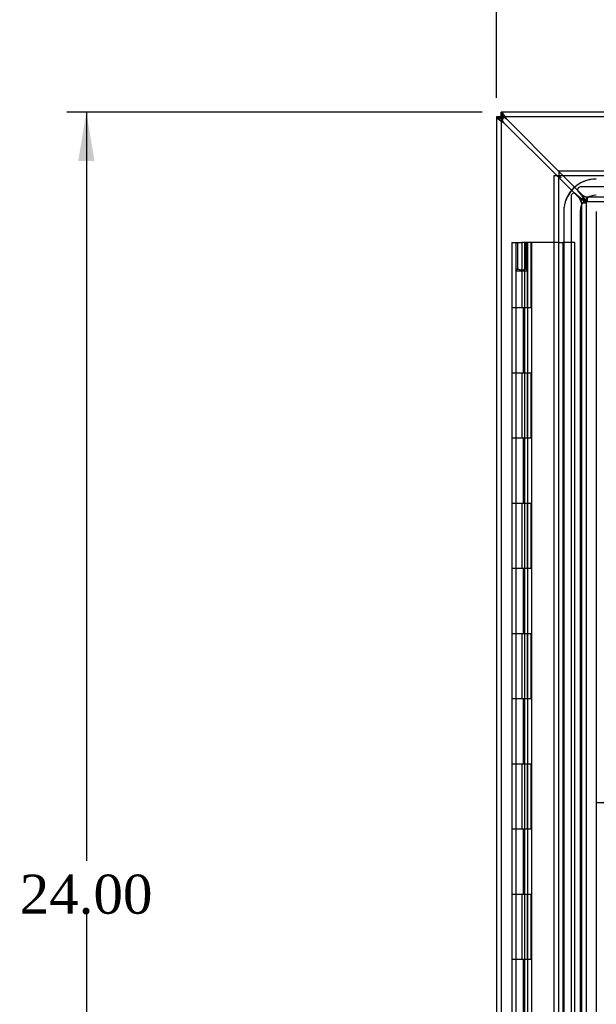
# Model space of a CAD drawing. Header units: inches. Extents: x 0 to 120, y -1 to 80.
# Tile 21 of 53: x 19.54 to 28.39, y 37.76 to 52.87. Entities that reach past the tile are written whole.
import ezdxf
from ezdxf.enums import TextEntityAlignment as Align
from ezdxf.lldxf.tags import DXFTag

# ---------------------------------------------------------------- set-up
doc = ezdxf.new("R2010")
doc.units = ezdxf.units.IN
doc.header["$MEASUREMENT"] = 0
for name, color, linetype in [('COM48468', 7, 'Continuous'), ('COM48473', 7, 'Continuous'), ('COM70220', 7, 'Continuous'), ('Default', 7, 'Continuous'), ('HNG10620-20B', 7, 'Continuous'), ('HNG10620-20C', 7, 'Continuous'), ('HNG10620-20P', 7, 'Continuous')]:
    doc.layers.add(name, color=color, linetype=linetype)
doc.styles.add('SEACAD_Times_New_Roman', font='times.ttf')
tags = doc.linetypes.add('HIDDEN2', pattern=[0.1875, 0.125, -0.0625]).pattern_tags.tags
tags[6:7] = [DXFTag(74, 4), DXFTag(75, 0), DXFTag(340, '0'), DXFTag(46, 0.0), DXFTag(50, 0.0), DXFTag(44, 0.0), DXFTag(45, 0.0)]
tags[4:5] = [DXFTag(74, 4), DXFTag(75, 0), DXFTag(340, '0'), DXFTag(46, 0.0), DXFTag(50, 0.0), DXFTag(44, 0.0), DXFTag(45, 0.0)]
doc.dimstyles.new('HAMMOND_(STH_-_120x80)', dxfattribs={"dimtxt": 0.6, "dimasz": 0.75, "dimexe": 0.3, "dimexo": 0.3, "dimgap": 0.15, "dimtad": 0, "dimtih": 1, "dimtoh": 1, "dimzin": 0, "dimdsep": 46, "dimtxsty": 'SEACAD_Times_New_Roman', "dimblk1": '_SE_FILLED', "dimblk2": '_SE_FILLED', "dimsah": 1, "dimcen": 0.3, "dimadec": 0, "dimazin": 0, "dimtfac": 0.8, "dimtofl": 0, "dimtmove": 1, "dimatfit": 3, "dimfxl": 1, "dimtolj": 1, "dimtzin": 0, "dimarcsym": 0})

# ---------------------------------------------------------------- blocks, each defined once
blk = doc.blocks.new('SE2')
at = {"layer": 'COM48468', "color": 7, "linetype": 'Continuous'}
for p, q in [((26.858, 51.378), (26.858, 51.372)), ((26.93, 51.378), (26.858, 51.378)), ((26.93, 51.378), (26.93, 51.45)), ((26.936, 51.45), (26.93, 51.45)), ((26.93, 51.372), (26.93, 51.378)), ((26.93, 51.378), (26.936, 51.378)), ((26.93, 51.378), (26.932, 51.376)), ((26.93, 51.378), (26.932, 51.376)), ((26.936, 51.378), (26.936, 51.45)), ((38.431, 51.45), (26.936, 51.45)), ((26.93, 51.372), (26.858, 51.372)), ((26.858, 51.372), (26.858, 27.527)), ((26.947, 51.361), (26.933, 51.375)), ((26.947, 51.361), (26.933, 51.375)), ((26.947, 51.361), (26.966, 51.342)), ((26.947, 51.361), (26.966, 51.342)), ((26.966, 51.295), (27.781, 50.48)), ((27.815, 50.54), (27.013, 51.342))]:
    blk.add_line(p, q, dxfattribs=at)
at = {"layer": 'COM48468', "color": 7, "linetype": 'HIDDEN2'}
for p, q in [((42.781, 51.378), (26.936, 51.378)), ((26.93, 51.372), (26.93, 27.527)), ((27.781, 50.48), (28.125, 50.136)), ((28.172, 50.183), (27.815, 50.54)), ((28.125, 50.15), (28.08, 50.195)), ((28.113, 50.228), (28.158, 50.183)), ((41.572, 50.305), (28.145, 50.305)), ((28.003, 50.163), (28.003, 28.736)), ((28.161, 50.058), (28.233, 50.058)), ((28.161, 50.058), (28.161, 28.841)), ((28.233, 50.057), (28.161, 50.057)), ((28.161, 50.057), (28.161, 50.057)), ((28.233, 50.058), (28.233, 28.841)), ((28.25, 50.147), (28.25, 50.075)), ((41.467, 50.147), (28.25, 50.147)), ((41.467, 50.075), (28.25, 50.075)), ((28.251, 50.147), (28.251, 50.147)), ((28.251, 50.075), (28.251, 50.147))]:
    blk.add_line(p, q, dxfattribs=at)
at = {"layer": 'COM48468', "color": 7, "linetype": 'Continuous'}
for centre, radius, start, end in [((26.581, 51.133), 0.48, 25.7942, 37.9385), ((27.175, 51.727), 0.48, 232.0615, 244.2057), ((27.225, 51.468), 0.312, 202.5969, 213.8057), ((26.84, 51.083), 0.312, 56.1943, 67.4032)]:
    blk.add_arc(centre, radius, start, end, dxfattribs=at)
at = {"layer": 'COM48468', "color": 7, "linetype": 'HIDDEN2'}
for centre, radius, start, end in [((28.048, 50.163), 0.045, 45, 180), ((28.145, 50.26), 0.045, 90, 225), ((28.29, 50.341), 0.198, 233.3304, 258.6394), ((27.967, 50.018), 0.198, 11.3606, 36.6696)]:
    blk.add_arc(centre, radius, start, end, dxfattribs=at)
for points, knots in [([(26.933, 51.375), (26.93, 51.372), (26.926, 51.369), (26.919, 51.364), (26.915, 51.362), (26.907, 51.36), (26.903, 51.359), (26.896, 51.357), (26.892, 51.357), (26.882, 51.357), (26.877, 51.359), (26.87, 51.364), (26.868, 51.366), (26.865, 51.371), (26.864, 51.374), (26.863, 51.378)], [0, 0, 0, 0, 0.125, 0.125, 0.25, 0.25, 0.375, 0.375, 0.5, 0.5, 0.75, 0.75, 0.875, 0.875, 1, 1, 1, 1]), ([(26.93, 51.445), (26.934, 51.444), (26.937, 51.443), (26.942, 51.44), (26.944, 51.438), (26.948, 51.433), (26.949, 51.431), (26.95, 51.425), (26.951, 51.422), (26.951, 51.412), (26.95, 51.405), (26.946, 51.393), (26.944, 51.39), (26.939, 51.382), (26.936, 51.378), (26.933, 51.375)], [0, 0, 0, 0, 0.125, 0.125, 0.25, 0.25, 0.375, 0.375, 0.5, 0.5, 0.75, 0.75, 0.875, 0.875, 1, 1, 1, 1]), ([(28.25, 50.075), (28.242, 50.075), (28.234, 50.077), (28.219, 50.088), (28.212, 50.096), (28.196, 50.116), (28.189, 50.128), (28.174, 50.154), (28.166, 50.168), (28.158, 50.183)], [0, 0, 0, 0, 0.25, 0.25, 0.5, 0.5, 0.75, 0.75, 1, 1, 1, 1]), ([(28.25, 50.147), (28.234, 50.147), (28.219, 50.151), (28.189, 50.164), (28.174, 50.173), (28.158, 50.183)], [0, 0, 0, 0, 0.5, 0.5, 1, 1, 1, 1]), ([(28.251, 50.077), (28.245, 50.079), (28.238, 50.084), (28.225, 50.097), (28.219, 50.105), (28.205, 50.124), (28.199, 50.135), (28.186, 50.158), (28.179, 50.17), (28.172, 50.183)], [0, 0, 0, 0, 0.25, 0.25, 0.5, 0.5, 0.75, 0.75, 1, 1, 1, 1]), ([(28.125, 50.15), (28.14, 50.142), (28.154, 50.134), (28.18, 50.119), (28.192, 50.112), (28.212, 50.096), (28.22, 50.089), (28.231, 50.074), (28.233, 50.066), (28.233, 50.058)], [0, 0, 0, 0, 0.25, 0.25, 0.5, 0.5, 0.75, 0.75, 1, 1, 1, 1]), ([(28.125, 50.15), (28.135, 50.134), (28.144, 50.119), (28.157, 50.089), (28.161, 50.074), (28.161, 50.058)], [0, 0, 0, 0, 0.5, 0.5, 1, 1, 1, 1]), ([(28.125, 50.136), (28.138, 50.129), (28.15, 50.122), (28.173, 50.109), (28.184, 50.103), (28.203, 50.089), (28.211, 50.083), (28.224, 50.07), (28.229, 50.063), (28.231, 50.057)], [0, 0, 0, 0, 0.25, 0.25, 0.5, 0.5, 0.75, 0.75, 1, 1, 1, 1])]:
    blk.add_open_spline(points, degree=3, knots=knots, dxfattribs=at)
at = {"layer": 'COM48468', "color": 7, "linetype": 'Continuous'}
for points, knots in [([(26.96, 51.428), (26.955, 51.434), (26.95, 51.439), (26.942, 51.447), (26.939, 51.45), (26.936, 51.45)], [0, 0, 0, 0, 0.5, 0.5, 1, 1, 1, 1]), ([(26.96, 51.37), (26.958, 51.371), (26.956, 51.372), (26.952, 51.373), (26.949, 51.374), (26.946, 51.376), (26.943, 51.376), (26.94, 51.377), (26.938, 51.378), (26.937, 51.378), (26.936, 51.378)], [0, 0, 0, 0, 0.137013, 0.270531, 0.400528, 0.527021, 0.650074, 0.769801, 0.886369, 1, 1, 1, 1]), ([(26.858, 51.372), (26.858, 51.369), (26.861, 51.366), (26.869, 51.358), (26.874, 51.353), (26.88, 51.348)], [0, 0, 0, 0, 0.5, 0.5, 1, 1, 1, 1]), ([(26.93, 51.372), (26.93, 51.371), (26.93, 51.37), (26.931, 51.368), (26.932, 51.365), (26.932, 51.362), (26.934, 51.359), (26.935, 51.356), (26.936, 51.352), (26.937, 51.35), (26.938, 51.348)], [0, 0, 0, 0, 0.113631, 0.230199, 0.349926, 0.472979, 0.599472, 0.729469, 0.862987, 1, 1, 1, 1]), ([(26.947, 51.361), (26.945, 51.359), (26.943, 51.357), (26.94, 51.357), (26.939, 51.357), (26.937, 51.359), (26.936, 51.36), (26.935, 51.362), (26.934, 51.365), (26.933, 51.37), (26.932, 51.373), (26.932, 51.376)], [0, 0, 0, 0, 0.25, 0.25, 0.375, 0.375, 0.5, 0.5, 0.75, 0.75, 1, 1, 1, 1]), ([(26.932, 51.376), (26.935, 51.376), (26.938, 51.375), (26.943, 51.374), (26.946, 51.373), (26.949, 51.371), (26.951, 51.369), (26.951, 51.365), (26.949, 51.363), (26.947, 51.361)], [0, 0, 0, 0, 0.25, 0.25, 0.5, 0.5, 0.75, 0.75, 1, 1, 1, 1])]:
    blk.add_open_spline(points, degree=3, knots=knots, dxfattribs=at)
at = {"layer": 'COM48468', "color": 7, "linetype": 'HIDDEN2'}
for points in [[(26.951, 51.367), (26.951, 51.384), (26.951, 51.401), (26.951, 51.418)], [(26.89, 51.357), (26.907, 51.357), (26.924, 51.357), (26.941, 51.357)]]:
    blk.add_open_spline(points, degree=3, dxfattribs=at)
at = {"layer": 'COM48473', "color": 7, "linetype": 'Continuous'}
for p, q in [((27.743, 50.48), (27.815, 50.48)), ((27.743, 28.419), (27.743, 50.48)), ((27.815, 50.552), (27.815, 50.48)), ((27.815, 50.552), (41.859, 50.552)), ((27.815, 50.48), (27.851, 50.444)), ((27.815, 50.48), (27.851, 50.444))]:
    blk.add_line(p, q, dxfattribs=at)
at = {"layer": 'COM48473', "color": 7, "linetype": 'HIDDEN2'}
for p, q in [((27.815, 50.48), (41.859, 50.48)), ((27.815, 28.419), (27.815, 50.48))]:
    blk.add_line(p, q, dxfattribs=at)
at = {"layer": 'COM70220', "color": 7, "linetype": 'HIDDEN2'}
for p, q in [((27.889, 49.927), (27.889, 28.972)), ((27.89, 49.927), (27.89, 28.972)), ((28.139, 49.927), (28.139, 28.972)), ((28.388, 49.927), (28.388, 28.972))]:
    blk.add_line(p, q, dxfattribs=at)
for radius in [0.5, 0.499, 0.25, 0.001]:
    blk.add_arc((28.389, 49.927), radius, 90, 180, dxfattribs=at)
at = {"layer": 'HNG10620-20B', "color": 7, "linetype": 'HIDDEN2'}
for p, q in [((27.245, 49.45), (27.245, 48.45)), ((27.288, 49.45), (27.288, 48.45)), ((28.061, 49.45), (27.875, 49.45)), ((28.061, 29.45), (28.061, 49.45)), ((27.152, 48.45), (27.152, 47.45)), ((27.273, 47.45), (27.273, 48.45)), ((27.291, 47.45), (27.291, 48.45)), ((27.339, 47.45), (27.339, 48.45)), ((27.245, 47.45), (27.245, 46.45)), ((27.288, 47.45), (27.288, 46.45)), ((27.152, 46.45), (27.152, 45.45)), ((27.273, 45.45), (27.273, 46.45)), ((27.291, 45.45), (27.291, 46.45)), ((27.339, 45.45), (27.339, 46.45)), ((27.245, 45.45), (27.245, 44.45)), ((27.288, 45.45), (27.288, 44.45)), ((27.152, 44.45), (27.152, 43.45)), ((27.273, 43.45), (27.273, 44.45)), ((27.291, 43.45), (27.291, 44.45)), ((27.339, 43.45), (27.339, 44.45)), ((27.245, 43.45), (27.245, 42.45)), ((27.288, 43.45), (27.288, 42.45)), ((27.152, 42.45), (27.152, 41.45)), ((27.273, 41.45), (27.273, 42.45)), ((27.291, 41.45), (27.291, 42.45)), ((27.339, 41.45), (27.339, 42.45)), ((27.245, 41.45), (27.245, 40.45)), ((27.288, 41.45), (27.288, 40.45)), ((27.152, 40.45), (27.152, 39.45)), ((27.273, 39.45), (27.273, 40.45)), ((27.291, 39.45), (27.291, 40.45)), ((27.339, 39.45), (27.339, 40.45)), ((27.245, 39.45), (27.245, 38.45)), ((27.288, 39.45), (27.288, 38.45)), ((27.152, 38.45), (27.152, 37.45)), ((27.273, 37.45), (27.273, 38.45)), ((27.291, 37.45), (27.291, 38.45)), ((27.339, 37.45), (27.339, 38.45))]:
    blk.add_line(p, q, dxfattribs=at)
at = {"layer": 'HNG10620-20B', "color": 7, "linetype": 'Continuous'}
for p, q in [((27.245, 48.45), (27.092, 48.45)), ((27.092, 48.45), (27.092, 47.45)), ((27.092, 47.45), (27.245, 47.45)), ((27.245, 46.45), (27.092, 46.45)), ((27.092, 46.45), (27.092, 45.45)), ((27.092, 45.45), (27.245, 45.45)), ((27.245, 44.45), (27.092, 44.45)), ((27.092, 44.45), (27.092, 43.45)), ((27.092, 43.45), (27.245, 43.45)), ((27.245, 42.45), (27.092, 42.45)), ((27.092, 42.45), (27.092, 41.45)), ((27.092, 41.45), (27.245, 41.45)), ((27.245, 40.45), (27.092, 40.45)), ((27.092, 40.45), (27.092, 39.45)), ((27.092, 39.45), (27.245, 39.45)), ((27.245, 38.45), (27.092, 38.45)), ((27.092, 38.45), (27.092, 37.45))]:
    blk.add_line(p, q, dxfattribs=at)
at = {"layer": 'HNG10620-20C', "color": 7, "linetype": 'Continuous'}
for p, q in [((27.092, 49.45), (27.245, 49.45)), ((27.092, 49.45), (27.092, 48.45)), ((27.743, 49.45), (27.245, 49.45)), ((27.245, 48.45), (27.092, 48.45)), ((27.399, 48.45), (27.245, 48.45)), ((27.399, 47.45), (27.399, 48.45)), ((27.092, 47.45), (27.245, 47.45)), ((27.092, 47.45), (27.092, 46.45)), ((27.245, 47.45), (27.399, 47.45)), ((27.245, 46.45), (27.092, 46.45)), ((27.399, 46.45), (27.245, 46.45)), ((27.399, 45.45), (27.399, 46.45)), ((27.092, 45.45), (27.245, 45.45)), ((27.092, 45.45), (27.092, 44.45)), ((27.245, 45.45), (27.399, 45.45)), ((27.245, 44.45), (27.092, 44.45)), ((27.399, 44.45), (27.245, 44.45)), ((27.399, 43.45), (27.399, 44.45)), ((27.092, 43.45), (27.245, 43.45)), ((27.092, 43.45), (27.092, 42.45)), ((27.245, 43.45), (27.399, 43.45)), ((27.245, 42.45), (27.092, 42.45)), ((27.399, 42.45), (27.245, 42.45)), ((27.399, 41.45), (27.399, 42.45)), ((27.092, 41.45), (27.245, 41.45)), ((27.092, 41.45), (27.092, 40.45)), ((27.245, 41.45), (27.399, 41.45)), ((27.245, 40.45), (27.092, 40.45)), ((27.399, 40.45), (27.245, 40.45)), ((27.399, 39.45), (27.399, 40.45)), ((27.092, 39.45), (27.245, 39.45)), ((27.092, 39.45), (27.092, 38.45)), ((27.245, 39.45), (27.399, 39.45)), ((27.245, 38.45), (27.092, 38.45)), ((27.399, 38.45), (27.245, 38.45)), ((27.399, 37.45), (27.399, 38.45))]:
    blk.add_line(p, q, dxfattribs=at)
at = {"layer": 'HNG10620-20C', "color": 7, "linetype": 'HIDDEN2'}
for p, q in [((27.152, 49.45), (27.152, 48.45)), ((27.328, 49.45), (27.328, 48.45)), ((27.339, 48.45), (27.339, 49.45)), ((27.381, 49.45), (27.381, 48.45)), ((27.399, 48.45), (27.399, 49.45)), ((27.786, 49.45), (27.743, 49.45)), ((27.815, 49.45), (27.786, 49.45)), ((27.815, 49.45), (27.875, 49.45)), ((27.875, 49.45), (27.875, 29.45)), ((27.152, 47.45), (27.152, 46.45)), ((27.328, 47.45), (27.328, 46.45)), ((27.339, 46.45), (27.339, 47.45)), ((27.381, 47.45), (27.381, 46.45)), ((27.399, 46.45), (27.399, 47.45)), ((27.152, 45.45), (27.152, 44.45)), ((27.328, 45.45), (27.328, 44.45)), ((27.339, 44.45), (27.339, 45.45)), ((27.381, 45.45), (27.381, 44.45)), ((27.399, 44.45), (27.399, 45.45)), ((27.152, 43.45), (27.152, 42.45)), ((27.328, 43.45), (27.328, 42.45)), ((27.339, 42.45), (27.339, 43.45)), ((27.381, 43.45), (27.381, 42.45)), ((27.399, 42.45), (27.399, 43.45)), ((27.152, 41.45), (27.152, 40.45)), ((27.328, 41.45), (27.328, 40.45)), ((27.339, 40.45), (27.339, 41.45)), ((27.381, 41.45), (27.381, 40.45)), ((27.399, 40.45), (27.399, 41.45)), ((27.152, 39.45), (27.152, 38.45)), ((27.328, 39.45), (27.328, 38.45)), ((27.339, 38.45), (27.339, 39.45)), ((27.381, 39.45), (27.381, 38.45)), ((27.399, 38.45), (27.399, 39.45))]:
    blk.add_line(p, q, dxfattribs=at)
at = {"layer": 'HNG10620-20P', "color": 7, "linetype": 'HIDDEN2'}
for p, q in [((27.18, 49.45), (27.18, 49.049)), ((27.31, 49.049), (27.31, 49.45)), ((27.152, 49.011), (27.18, 49.049)), ((27.339, 49.011), (27.152, 49.011)), ((27.152, 49.011), (27.152, 29.45)), ((27.31, 49.049), (27.339, 49.011)), ((27.339, 29.45), (27.339, 49.011))]:
    blk.add_line(p, q, dxfattribs=at)
blk.add_arc((27.245, 49.166), 0.133, 240.8434, 299.1572, dxfattribs=at)
blk = doc.blocks.new('DMBLK1995')
at = {"layer": 'Default', "linetype": 'Continuous'}
for points in [[(20.434, 50.7), (20.684, 50.7), (20.559, 51.45)], [(20.434, 28.2), (20.559, 27.45), (20.684, 28.2)]]:
    blk.add_hatch(color=7, dxfattribs=at).paths.add_polyline_path(points)
at = {"layer": 'Default', "color": 7, "linetype": 'Continuous'}
for p, q in [((26.636, 51.45), (20.259, 51.45)), ((20.559, 51.45), (20.559, 39.96)), ((20.559, 39.15), (20.559, 27.45)), ((26.636, 27.45), (20.259, 27.45))]:
    blk.add_line(p, q, dxfattribs=at)
at = {"layer": 'Default', "color": 7, "linetype": 'Continuous', "style": 'SEACAD_Times_New_Roman'}
blk.add_text('24.00', height=0.6, dxfattribs=at).set_placement((19.535, 39.75), align=Align.TOP_LEFT)
blk = doc.blocks.new('_SE_FILLED')
at = {"color": 0}
blk.add_line((0, 0), (-1, 0), dxfattribs=at)
blk.add_solid([(0, 0), (-1, -0.1665), (-1, 0.1665), (0, 0)], dxfattribs=at)
blk = doc.blocks.new('DMBLK1998')
at = {"layer": 'Default', "linetype": 'Continuous'}
for points in [[(27.608, 57.388), (26.858, 57.263), (27.608, 57.138)], [(42.108, 57.388), (42.108, 57.138), (42.858, 57.263)]]:
    blk.add_hatch(color=7, dxfattribs=at).paths.add_polyline_path(points)
at = {"layer": 'Default', "color": 7, "linetype": 'Continuous'}
for p, q in [((26.858, 51.672), (26.858, 57.563)), ((42.858, 51.672), (42.858, 57.563)), ((26.858, 57.263), (33.625, 57.263)), ((36.092, 57.263), (42.858, 57.263))]:
    blk.add_line(p, q, dxfattribs=at)
at = {"layer": 'Default', "color": 7, "linetype": 'Continuous', "style": 'SEACAD_Times_New_Roman'}
blk.add_text('16.00', height=0.6, dxfattribs=at).set_placement((33.835, 57.563), align=Align.TOP_LEFT)
blk = doc.blocks.new('DMBLK2022')
at = {"layer": 'Default', "linetype": 'Continuous'}
for points in [[(29.138, 40.98), (28.388, 40.855), (29.138, 40.73)], [(40.578, 40.98), (40.578, 40.73), (41.328, 40.855)]]:
    blk.add_hatch(color=7, dxfattribs=at).paths.add_polyline_path(points)
at = {"layer": 'Default', "color": 7, "linetype": 'Continuous'}
for p, q in [((28.388, 40.855), (33.625, 40.855)), ((36.092, 40.855), (41.328, 40.855))]:
    blk.add_line(p, q, dxfattribs=at)
at = {"layer": 'Default', "color": 7, "linetype": 'Continuous', "style": 'SEACAD_Times_New_Roman'}
blk.add_text('12.94', height=0.6, dxfattribs=at).set_placement((33.835, 41.155), align=Align.TOP_LEFT)

msp = doc.modelspace()

# ---------------------------------------------------------------- block references
at = {"layer": 'Default'}
msp.add_blockref('SE2', (0, 0), dxfattribs=at)

# ---------------------------------------------------------------- dimensions: what is measured, and where the dimension line sits
at = {"layer": 'Default', "color": 7, "linetype": 'Continuous'}
for base, p1, p2, angle, picture, middle, dimtype in [((26.858, 57.263), (26.858, 51.372), (42.858, 51.372), 0, 'DMBLK1998', (34.858, 57.263), 161), ((20.559, 27.45), (42.781, 51.45), (26.936, 27.45), 90, 'DMBLK1995', (20.559, 39.45), 160)]:
    dim = msp.add_linear_dim(base=base, p1=p1, p2=p2, angle=angle, text='\\A1;<>', dimstyle='HAMMOND_(STH_-_120x80)', override={"dimtmove": 0}, dxfattribs=at)
    dim.commit()
    dim.dimension.update_dxf_attribs({"geometry": picture, "text_midpoint": middle, "dimtype": dimtype})
dim = msp.add_linear_dim(base=(41.328, 40.855), p1=(28.388, 28.972), p2=(41.328, 49.927), text='\\A1;<>', dimstyle='HAMMOND_(STH_-_120x80)', override={"dimtmove": 0}, dxfattribs=at)
dim.commit()
dim.dimension.update_dxf_attribs({"geometry": 'DMBLK2022', "text_midpoint": (34.858, 40.855), "dimtype": 160})

doc.saveas('drawing.dxf')
